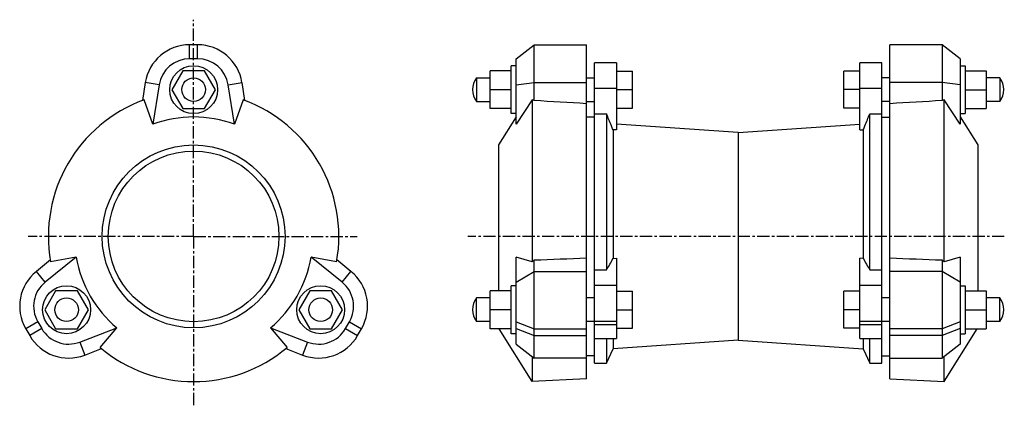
# Model space of a CAD drawing. Header units: millimetres. Extents: x -3 to 490, y 7 to 201.
import ezdxf

# ---------------------------------------------------------------- set-up
doc = ezdxf.new("R2010")
doc.units = ezdxf.units.MM
doc.header["$LTSCALE"] = 16.335
doc.linetypes.add('CENTER', pattern=[0.6, 0.375, -0.075, 0.075, -0.075])
doc.layers.get('0').update_dxf_attribs({"linetype": 'CONTINUOUS'})
doc.layers.add('DEFAULT_1', color=7, linetype='CENTER')

msp = doc.modelspace()

# ---------------------------------------------------------------- linework, layer by layer
at = {"color": 9, "linetype": 'Continuous'}
for p, q in [((82, 181.33), (82, 188.33)), ((86, 181.33), (86, 188.33)), ((66.69, 168.25), (59.78, 169.35)), ((101.31, 168.25), (108.23, 169.35)), ((245.49, 168.25), (254.59, 169.35)), ((254.59, 169.35), (280.75, 169.35)), ((458.91, 169.35), (432.75, 169.35)), ((468.01, 168.25), (458.91, 169.35)), ((295.75, 166.48), (284.75, 166.48)), ((428.75, 166.48), (417.75, 166.48)), ((9.62, 69.4), (5.21, 74.84)), ((158.39, 69.4), (162.79, 74.84)), ((245.49, 69.4), (254.59, 74.84)), ((254.59, 74.84), (280.75, 74.84)), ((458.91, 74.84), (432.75, 74.84)), ((468.01, 69.4), (458.91, 74.84)), ((295.75, 67.83), (284.75, 67.83)), ((428.75, 67.83), (417.75, 67.83)), ((5.95, 49.6), (-0.11, 46.1)), ((162.06, 49.6), (168.12, 46.1)), ((245.49, 49.6), (254.59, 46.1)), ((295.75, 49.72), (284.75, 49.72)), ((428.75, 49.72), (417.75, 49.72)), ((468.01, 49.6), (458.91, 46.1)), ((7.95, 46.14), (1.89, 42.64)), ((160.06, 46.14), (166.12, 42.64)), ((245.49, 46.14), (254.59, 42.64)), ((254.59, 46.1), (280.75, 46.1)), ((295.75, 47.99), (284.75, 47.99)), ((428.75, 47.99), (417.75, 47.99)), ((458.91, 46.1), (432.75, 46.1)), ((468.01, 46.14), (458.91, 42.64)), ((254.59, 42.64), (280.75, 42.64)), ((458.91, 42.64), (432.75, 42.64)), ((26.93, 39.42), (29.44, 32.88)), ((141.08, 39.42), (138.57, 32.88))]:
    msp.add_line(p, q, dxfattribs=at)
at = {"color": 7, "linetype": 'Continuous'}
for p, q in [((86, 188.33), (82, 188.33)), ((245.49, 181.33), (254.59, 188.33)), ((254.59, 160.38), (254.59, 188.33)), ((254.59, 188.33), (280.75, 188.33)), ((280.75, 21.03), (280.75, 188.33)), ((432.75, 21.03), (432.75, 188.33)), ((458.91, 188.33), (432.75, 188.33)), ((458.91, 188.33), (458.91, 160.38)), ((468.01, 181.33), (458.91, 188.33)), ((86, 181.33), (82, 181.33)), ((242.99, 153.83), (242.99, 177.83)), ((245.49, 177.83), (242.99, 177.83)), ((245.49, 148.56), (245.49, 181.33)), ((284.75, 28.85), (284.75, 179.35)), ((295.75, 179.35), (284.75, 179.35)), ((295.75, 179.35), (295.75, 145.65)), ((417.75, 145.65), (417.75, 179.35)), ((428.75, 179.35), (417.75, 179.35)), ((428.75, 28.85), (428.75, 179.35)), ((468.01, 181.33), (468.01, 148.56)), ((468.01, 177.83), (470.51, 177.83)), ((470.51, 177.83), (470.51, 153.83)), ((78.52, 175.33), (73.03, 165.83)), ((89.49, 175.33), (78.52, 175.33)), ((94.97, 165.83), (89.49, 175.33)), ((232.54, 156.33), (232.54, 175.33)), ((242.99, 175.33), (232.54, 175.33)), ((295.75, 175.09), (303.75, 175.09)), ((303.75, 156.61), (303.75, 175.09)), ((409.75, 156.61), (409.75, 175.09)), ((417.75, 175.09), (409.75, 175.09)), ((470.51, 175.33), (480.96, 175.33)), ((480.96, 175.33), (480.96, 156.33)), ((59.78, 169.35), (58.37, 160.43)), ((66.69, 168.25), (63.57, 148.56)), ((104.43, 148.56), (101.31, 168.25)), ((109.64, 160.43), (108.23, 169.35)), ((225.75, 171.76), (225.75, 159.93)), ((225.75, 171.76), (232.54, 171.76)), ((280.75, 171.76), (284.75, 171.76)), ((432.75, 171.76), (428.75, 171.76)), ((487.75, 171.76), (480.96, 171.76)), ((487.75, 171.76), (487.75, 159.93)), ((73.03, 165.83), (78.52, 156.33)), ((89.49, 156.33), (94.97, 165.83)), ((242.99, 165.83), (232.54, 165.83)), ((295.75, 165.85), (303.75, 165.85)), ((417.75, 165.85), (409.75, 165.85)), ((470.51, 165.83), (480.96, 165.83)), ((63.57, 148.56), (59.2, 160.75)), ((108.8, 160.75), (104.43, 148.56)), ((225.75, 159.93), (232.54, 159.93)), ((253.58, 160.75), (245.49, 148.56)), ((253.58, 160.75), (253.58, 79.63)), ((280.75, 159.93), (284.75, 159.93)), ((432.75, 159.93), (428.75, 159.93)), ((459.92, 79.63), (459.92, 160.75)), ((468.01, 148.56), (459.92, 160.75)), ((487.75, 159.93), (480.96, 159.93)), ((78.52, 156.33), (89.49, 156.33)), ((242.99, 156.33), (232.54, 156.33)), ((245.49, 153.83), (242.99, 153.83)), ((284.75, 153.79), (290.76, 153.79)), ((290.76, 153.79), (290.76, 75.53)), ((295.75, 156.61), (303.75, 156.61)), ((417.75, 156.61), (409.75, 156.61)), ((422.73, 153.79), (428.75, 153.79)), ((422.73, 75.53), (422.73, 153.79)), ((468.01, 153.83), (470.51, 153.83)), ((470.51, 156.33), (480.96, 156.33)), ((245.49, 152.16), (236.75, 138.17)), ((284.75, 152.1), (280.75, 152.1)), ((356.75, 144.37), (295.75, 148.64)), ((356.75, 144.37), (417.75, 148.64)), ((428.75, 152.1), (432.75, 152.1)), ((468.01, 152.16), (476.75, 138.17)), ((294.07, 145.78), (294.07, 81.28)), ((295.75, 145.65), (294.07, 145.78)), ((356.75, 144.37), (356.75, 40.34)), ((417.75, 145.65), (419.42, 145.78)), ((419.42, 145.78), (419.42, 81.28)), ((236.75, 138.17), (236.75, 65.12)), ((476.75, 138.17), (476.75, 65.12)), ((12.23, 80.52), (5.21, 74.84)), ((25.11, 81.94), (9.62, 69.4)), ((25.11, 81.94), (12.37, 79.63)), ((158.39, 69.4), (142.89, 81.94)), ((155.64, 79.63), (142.89, 81.94)), ((162.79, 74.84), (155.78, 80.52)), ((245.49, 38.39), (245.49, 81.94)), ((253.58, 79.63), (245.49, 81.94)), ((254.59, 31.39), (254.59, 80.55)), ((294.07, 81.28), (295.75, 81.39)), ((295.75, 81.39), (295.75, 41.24)), ((417.75, 41.24), (417.75, 81.39)), ((419.42, 81.28), (417.75, 81.39)), ((458.91, 80.55), (458.91, 31.39)), ((468.01, 81.94), (459.92, 79.63)), ((468.01, 81.94), (468.01, 38.39)), ((284.75, 75.53), (290.76, 75.53)), ((422.73, 75.53), (428.75, 75.53)), ((14.89, 65.12), (9.4, 55.62)), ((25.86, 65.12), (14.89, 65.12)), ((31.34, 55.62), (25.86, 65.12)), ((142.15, 65.12), (136.66, 55.62)), ((153.12, 65.12), (142.15, 65.12)), ((158.6, 55.62), (153.12, 65.12)), ((232.54, 46.12), (232.54, 65.12)), ((242.99, 65.12), (232.54, 65.12)), ((242.99, 43.62), (242.99, 67.62)), ((245.49, 67.62), (242.99, 67.62)), ((295.75, 64.85), (303.75, 64.85)), ((303.75, 46.37), (303.75, 64.85)), ((417.75, 64.85), (409.75, 64.85)), ((409.75, 46.37), (409.75, 64.85)), ((468.01, 67.62), (470.51, 67.62)), ((470.51, 67.62), (470.51, 43.62)), ((470.51, 65.12), (480.96, 65.12)), ((480.96, 65.12), (480.96, 46.12)), ((225.75, 49.69), (225.75, 61.53)), ((232.54, 61.53), (225.75, 61.53)), ((284.75, 61.53), (280.75, 61.53)), ((432.75, 61.53), (428.75, 61.53)), ((487.75, 61.53), (480.96, 61.53)), ((487.75, 49.69), (487.75, 61.53)), ((9.4, 55.62), (14.89, 46.12)), ((25.86, 46.12), (31.34, 55.62)), ((136.66, 55.62), (142.15, 46.12)), ((153.12, 46.12), (158.6, 55.62)), ((242.99, 55.62), (232.54, 55.62)), ((295.75, 55.61), (303.75, 55.61)), ((417.75, 55.61), (409.75, 55.61)), ((470.51, 55.62), (480.96, 55.62)), ((5.95, 49.6), (7.95, 46.14)), ((160.06, 46.14), (162.06, 49.6)), ((232.54, 49.69), (225.75, 49.69)), ((284.75, 49.69), (280.75, 49.69)), ((432.75, 49.69), (428.75, 49.69)), ((487.75, 49.69), (480.96, 49.69)), ((-0.11, 46.1), (1.89, 42.64)), ((14.89, 46.12), (25.86, 46.12)), ((26.93, 39.42), (45.54, 46.56)), ((37.17, 36.68), (45.54, 46.56)), ((122.46, 46.56), (141.08, 39.42)), ((122.46, 46.56), (130.84, 36.68)), ((142.15, 46.12), (153.12, 46.12)), ((166.12, 42.64), (168.12, 46.1)), ((242.99, 46.12), (232.54, 46.12)), ((253.58, 19.6), (237.01, 46.12)), ((295.75, 46.37), (303.75, 46.37)), ((417.75, 46.37), (409.75, 46.37)), ((459.92, 19.6), (476.49, 46.12)), ((470.51, 46.12), (480.96, 46.12)), ((245.49, 43.62), (242.99, 43.62)), ((284.75, 41.24), (295.75, 41.24)), ((290.76, 41.24), (290.76, 28.85)), ((294.07, 41.24), (294.07, 35.96)), ((356.75, 40.34), (294.07, 35.96)), ((356.75, 40.34), (419.42, 35.96)), ((417.75, 41.24), (428.75, 41.24)), ((419.42, 41.24), (419.42, 35.96)), ((422.73, 28.85), (422.73, 41.24)), ((468.01, 43.62), (470.51, 43.62)), ((29.44, 32.88), (37.86, 36.11)), ((130.14, 36.11), (138.57, 32.88)), ((245.49, 38.39), (254.59, 31.39)), ((290.76, 28.85), (294.07, 35.96)), ((419.42, 35.96), (422.73, 28.85)), ((468.01, 38.39), (458.91, 31.39)), ((253.58, 32.16), (253.58, 19.6)), ((280.75, 31.39), (254.59, 31.39)), ((284.75, 32.6), (280.75, 32.6)), ((428.75, 32.6), (432.75, 32.6)), ((432.75, 31.39), (458.91, 31.39)), ((459.92, 19.6), (459.92, 32.16)), ((284.75, 28.85), (290.76, 28.85)), ((422.73, 28.85), (428.75, 28.85)), ((280.75, 21.02), (253.58, 19.6)), ((432.75, 21.02), (459.92, 19.6))]:
    msp.add_line(p, q, dxfattribs=at)
for centre, radius in [((84, 165.83), 12), ((84, 165.85), 5.92), ((84, 92.35), 45.81), ((84, 92.35), 42.75), ((20.37, 55.62), 12), ((147.63, 55.62), 12), ((20.36, 55.61), 5.92), ((147.65, 55.61), 5.92)]:
    msp.add_circle(centre, radius, dxfattribs=at)
for centre, radius, start, end in [((82, 165.83), 22.5, 90, 171), ((86, 165.83), 22.5, 9, 90), ((82, 165.83), 15.5, 90, 171), ((86, 165.83), 15.5, 9, 90), ((233.5, 165.85), 9.75, 142.6471, 217.3529), ((480, 165.85), 9.75, 322.6471, 37.3529), ((84, 92.35), 72.75, 109.9306, 190.0694), ((84, 92.35), 72.75, 349.9306, 70.0694), ((84, 92.35), 59.8, 70.0257, 109.9743), ((84, 92.35), 59.8, 190.0257, 229.9743), ((84, 92.35), 59.8, 310.0257, 349.9743), ((225.78, 116.79), 76.97, 327.5894, 332.529), ((487.71, 116.79), 76.97, 207.471, 212.4106), ((19.37, 57.35), 22.5, 129, 210), ((148.63, 57.35), 22.5, 330, 51), ((19.37, 57.35), 15.5, 129, 210), ((148.63, 57.35), 15.5, 330, 51), ((233.5, 55.61), 9.75, 142.6471, 217.3529), ((480, 55.61), 9.75, 322.6471, 37.3529), ((21.37, 53.89), 15.5, 210, 291), ((146.63, 53.89), 15.5, 249, 330), ((21.37, 53.89), 22.5, 210, 291), ((146.63, 53.89), 22.5, 249, 330), ((84, 92.35), 72.75, 229.9306, 310.0694)]:
    msp.add_arc(centre, radius, start, end, dxfattribs=at)
for centre, major_axis, ratio, start_param, end_param in [((201.14, 91.55), (96.26, 26.11), 0.734034, 0.798423, 0.810605), ((512.36, 91.55), (96.26, -26.11), 0.734034, 2.330988, 2.34317), ((201.14, 88.36), (95.4, 68.17), 0.338405, -1.244419, -1.232237), ((512.36, 88.36), (95.4, -68.17), 0.338405, -1.909355, -1.897173)]:
    msp.add_ellipse(centre, major_axis=major_axis, ratio=ratio, start_param=start_param, end_param=end_param, dxfattribs=at)
for points in [[(280.75, 158.82), (272.03, 159.34), (263.31, 159.86), (254.59, 160.38)], [(458.91, 160.38), (450.19, 159.86), (441.47, 159.34), (432.75, 158.82)], [(254.59, 80.55), (263.31, 80.88), (272.03, 81.21), (280.75, 81.54)], [(432.75, 81.54), (441.47, 81.21), (450.19, 80.88), (458.91, 80.55)]]:
    msp.add_open_spline(points, degree=3, dxfattribs=at)
for points in [[(294.07, 145.78), (293.81, 146.45), (292.73, 149.13), (291.62, 151.8), (290.76, 153.79)], [(419.42, 145.78), (419.69, 146.45), (420.76, 149.13), (421.88, 151.8), (422.73, 153.79)]]:
    msp.add_open_spline(points, degree=3, knots=[0, 0, 0, 0, 0.247897, 1, 1, 1, 1], dxfattribs=at)
at = {"layer": 'DEFAULT_1', "color": 7, "linetype": 'CENTER'}
for p, q in [((84, 92.35), (84, 200.89)), ((84, 92.35), (1.19, 92.35)), ((84, 92.35), (165.88, 92.35)), ((84, 92.35), (84, 6.73)), ((490.06, 92.35), (221.36, 92.35))]:
    msp.add_line(p, q, dxfattribs=at)

doc.saveas('drawing.dxf')
